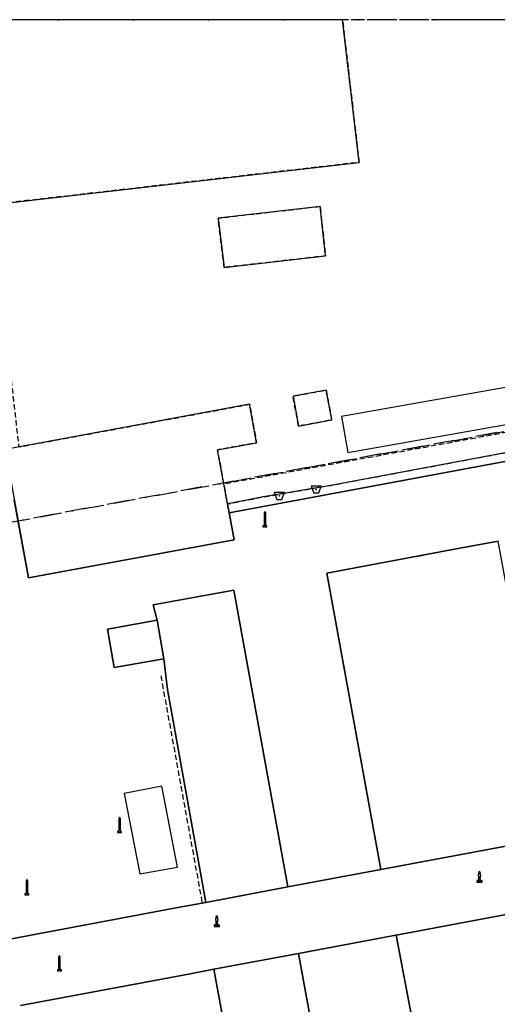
# Model space of a CAD drawing. Header units: millimetres. Extents: x 164728506 to 164943506, y 402859234 to 403059398.
# Tile 13 of 14: x 164873813 to 164902140, y 403001008 to 403059398. Entities that reach past the tile are written whole.
import ezdxf

# ---------------------------------------------------------------- set-up
doc = ezdxf.new("R2010")
doc.units = ezdxf.units.MM
doc.header["$LTSCALE"] = 100
for name, pattern in [('BORDER', [44.45, 12.7, -6.35, 12.7, -6.35, 0, -6.35]), ('HIDDEN', [9.525, 6.35, -3.175]), ('HIDDEN2', [4.7625, 3.175, -1.5875])]:
    doc.linetypes.add(name, pattern=pattern)
for name, color, linetype in [('BAK', 14, 'Continuous'), ('GEBOUWINSTALLATIE', 7, 'Continuous'), ('K--L9000_PERCEEL', 210, 'BORDER'), ('ONBEGROEIDTERREINDEEL', 15, 'HIDDEN2'), ('OVERIGBOUWWERK', 7, 'Continuous'), ('PAAL', 14, 'Continuous'), ('PAND', 240, 'Continuous'), ('RASTERVERDELING', 8, 'HIDDEN'), ('SCHEIDING', 14, 'HIDDEN2'), ('STRAATMEUBILAIR', 14, 'Continuous'), ('WEGDEEL', 8, 'Continuous')]:
    doc.layers.add(name, color=color, linetype=linetype)

# ---------------------------------------------------------------- blocks, each defined once
blk = doc.blocks.new('PAAL')
at = {"flags": 128}
blk.add_lwpolyline([(-120, -400), (120, -400), (120, -350), (50, -350), (50, 400), (0, 500), (-50, 400), (-50, -350), (-120, -350), (-120, -400)], dxfattribs=at)
blk.add_point((0, 0))
blk = doc.blocks.new('BAK')
at = {"flags": 128}
blk.add_lwpolyline([(-150, -200), (150, -200), (300, 200), (-300, 200), (-150, -200)], dxfattribs=at)
blk.add_point((0, 0))
blk = doc.blocks.new('KUNSTOBJECT')
blk.add_lwpolyline([(-35, -191), (-111, -191), (-111, -243), (111, -243), (111, -191), (35, -191), (80, 107), (30, 197, 3.728977), (-30, 197), (-80, 107)], format="xyb", close=True)
blk.add_lwpolyline([(-158, -243), (-158, -307), (158, -307), (158, -243)], close=True)
blk.add_point((0, 0))

msp = doc.modelspace()

# ---------------------------------------------------------------- linework, layer by layer
at = {"layer": 'GEBOUWINSTALLATIE', "flags": 128}
for points in [[(164911268, 403036915), (164910890, 403039053), (164892904, 403035876), (164893282, 403033738), (164911268, 403036915)], [(164880938, 403008752), (164883168, 403009148), (164882238, 403013948), (164880019, 403013519), (164880938, 403008752)]]:
    msp.add_lwpolyline(points, dxfattribs=at)
at = {"layer": 'K--L9000_PERCEEL', "flags": 128}
for points in [[(164728506, 403040476.125252), (164729171, 403039335), (164735004, 403010031), (164739536, 402987305), (164737267, 402986879), (164735535, 402986565), (164741518, 402955704), (164747148, 402926452), (164747963, 402926229), (164748753, 402926007), (164754285, 402895241), (164760455, 402860816), (164760709.125431, 402859398), (164801639.096418, 402859398), (164801014, 402862784), (164813826, 402865135), (164816896, 402865698), (164815160.185277, 402859398), (164846862.306409, 402859398), (164913849, 402872140), (164914838, 402874023), (164928506, 402876621.118342), (164928506, 403039774.590729), (164861492, 403027425), (164855269.358473, 403059398), (164836509.14906, 403059398), (164837365, 403054238), (164835717, 403053917), (164737911, 403034876), (164737857, 403034866), (164732382, 403045816), (164731355, 403047870), (164728506, 403053568), (164728506, 403040476.125252)], [(164855269.358473, 403059398), (164861492, 403027425), (164928506, 403039774.590729), (164928506, 403059398), (164855269.358473, 403059398)]]:
    msp.add_lwpolyline(points, dxfattribs=at)
at = {"layer": 'ONBEGROEIDTERREINDEEL', "flags": 128}
for points in [[(164928506, 403059398), (164928506, 403056494.670094), (164906605, 403054242), (164906074.586237, 403059398), (164892959.669944, 403059398), (164893946, 403050937), (164870732, 403048268), (164871139, 403043060), (164872764, 403043190), (164873021, 403040773), (164873442, 403036824), (164873757, 403034059), (164887450, 403036590), (164887860, 403034310), (164885540, 403033890), (164886135, 403030679), (164886873, 403030824), (164888259, 403031097), (164892268, 403031784), (164915485, 403036133), (164928506, 403038551.681792), (164928506, 403059398), (164928506, 403059398)], [(164885938, 403044707), (164885581, 403047629), (164891625, 403048323), (164891958, 403045392), (164885938, 403044707)], [(164890351, 403035299), (164890024, 403037069), (164891991, 403037432), (164892318, 403035662), (164890351, 403035299)]]:
    msp.add_lwpolyline(points, dxfattribs=at)
at = {"layer": 'OVERIGBOUWWERK', "flags": 128}
for points in [[(164891991, 403037432), (164890024, 403037069), (164890351, 403035299), (164892318, 403035662), (164891991, 403037432)], [(164881975, 403023793), (164879026, 403023259), (164879411, 403020978), (164882366, 403021505), (164881975, 403023793)]]:
    msp.add_lwpolyline(points, dxfattribs=at)
at = {"layer": 'PAND', "flags": 128}
for points in [[(164869462.556879, 403059398), (164870732, 403048268), (164893946, 403050937), (164892959.669944, 403059398), (164869462.556879, 403059398)], [(164885581, 403047629), (164885938, 403044707), (164891958, 403045392), (164891625, 403048323), (164885581, 403047629)], [(164887450, 403036590), (164872950, 403033910), (164874330, 403026290), (164886530, 403028550), (164885540, 403033890), (164887860, 403034310), (164887450, 403036590)]]:
    msp.add_lwpolyline(points, dxfattribs=at)
at = {"layer": 'RASTERVERDELING', "flags": 128}
msp.add_lwpolyline([(164728506, 402859398), (164928506, 402859398), (164928506, 403059398), (164728506, 403059398), (164728506, 402859398)], dxfattribs=at)
at = {"layer": 'SCHEIDING', "flags": 128}
for points in [[(164928506, 403039637.659269), (164915445, 403037247), (164888188, 403032274), (164887279, 403032108), (164885931, 403031862)], [(164894614, 403027070), (164899708, 403028016)], [(164884644, 403007063), (164882202, 403020489)]]:
    msp.add_lwpolyline(points, dxfattribs=at)
at = {"layer": 'WEGDEEL', "flags": 128}
for points in [[(164928506, 403038551.681792), (164915485, 403036133), (164892268, 403031784), (164888259, 403031097), (164886873, 403030824), (164886135, 403030679), (164886234, 403030148), (164915443, 403035586), (164928506, 403038011.483761), (164928506, 403038551.681792)], [(164928506, 402963582.651667), (164928506, 403038011.483761), (164915443, 403035586), (164886234, 403030148), (164886530, 403028550), (164874330, 403026290), (164873493, 403030911)], [(164872269, 403004691), (164883198, 403006745), (164884851, 403007055), (164882582, 403019687), (164882366, 403021505), (164879411, 403020978), (164879026, 403023259), (164881975, 403023793), (164881735, 403024701), (164886506, 403025568), (164889723, 403007969), (164895228, 403009002), (164892028, 403026577), (164899708, 403028016), (164902198, 403028473)], [(164899708, 403028016), (164892028, 403026577), (164895228, 403009002), (164905393, 403010909), (164905405, 403010911), (164902198, 403028473), (164899708, 403028016)], [(164881975, 403023793), (164882366, 403021505), (164882582, 403019687), (164884851, 403007055), (164889723, 403007969), (164886506, 403025568), (164881735, 403024701), (164881975, 403023793)], [(164928506, 403015207.93932), (164927067, 403014939), (164920564, 403013724), (164920558, 403013723), (164911098, 403011967), (164909542, 403011678), (164905405, 403010911), (164905393, 403010909), (164895228, 403009002), (164889723, 403007969), (164884851, 403007055), (164883198, 403006745), (164872269, 403004691), (164871735, 403004591), (164865881, 403003491), (164853074, 403001085), (164852701, 403003052), (164850743, 403002675), (164846470, 403001852), (164847579, 402995999)], [(164873858, 403000932), (164883832, 403002805), (164885320, 403003084), (164890352, 403004028), (164896119, 403005109), (164896145, 403005114), (164906028, 403006957), (164907871, 403007288), (164911981, 403008052), (164921279, 403009782), (164927621, 403010964), (164928506, 403011128.908015), (164928506, 403015207.93932)], [(164906028, 403006957), (164896145, 403005114), (164901872, 402974950), (164901870, 402974945), (164902326, 402972476), (164904740, 402972931), (164912255, 402974316), (164906028, 403006957)], [(164901872, 402974950), (164896145, 403005114), (164896119, 403005109), (164890352, 403004028), (164895495, 402975940)], [(164890352, 403004028), (164885320, 403003084), (164891358, 402970459), (164894091, 402970885), (164896358, 402971337), (164895495, 402975940), (164890352, 403004028)], [(164891358, 402970459), (164885320, 403003084), (164883832, 403002805), (164873858, 403000932)]]:
    msp.add_lwpolyline(points, dxfattribs=at)

# ---------------------------------------------------------------- block references
at = {"layer": 'BAK'}
for p in [(164889213, 403031154), (164891401, 403031544)]:
    msp.add_blockref('BAK', p, dxfattribs=at)
at = {"layer": 'PAAL'}
for p in [(164888358, 403029730), (164879739, 403011604), (164874241, 403007909), (164876170, 403003398)]:
    msp.add_blockref('PAAL', p, dxfattribs=at)
at = {"layer": 'STRAATMEUBILAIR'}
for p in [(164901076, 403008564), (164885497, 403005937)]:
    msp.add_blockref('KUNSTOBJECT', p, dxfattribs=at)

doc.saveas('drawing.dxf')
